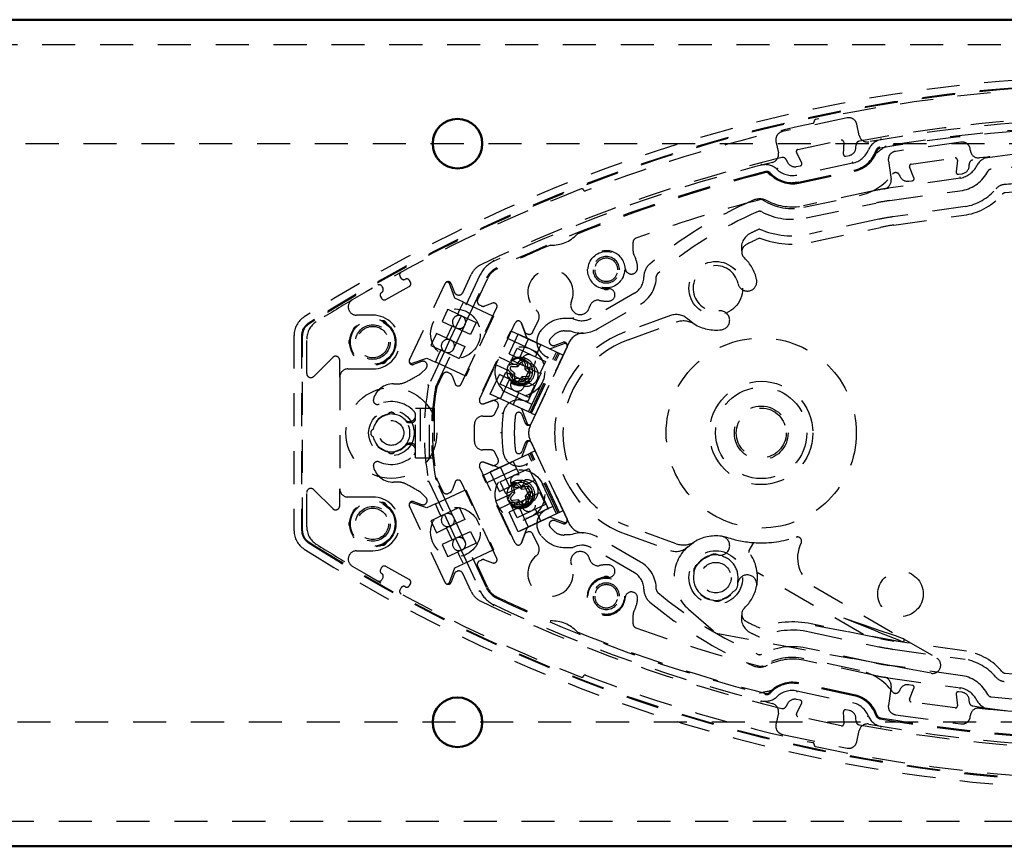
# Model space of a CAD drawing. Extents: x -13792 to -10732, y -2369 to -232.
# Tile 12 of 16: x -11662 to -11543, y -1062 to -962. Entities that reach past the tile are written whole.
import ezdxf

# ---------------------------------------------------------------- set-up
doc = ezdxf.new("R2010")
doc.units = 0
doc.header["$MEASUREMENT"] = 0
doc.linetypes.add('HIDDEN', pattern=[7, 4, -3])
doc.layers.add('LE_ALL', color=7, linetype='CONTINUOUS', lineweight=50)
doc.layers.add('LE_HIDDEN', color=7, linetype='CONTINUOUS')

msp = doc.modelspace()

# ---------------------------------------------------------------- linework, layer by layer
at = {"layer": 'LE_ALL'}
for p, q in [((-11237.19, -961.85), (-11837.19, -961.85)), ((-11837.19, -1061.85), (-11237.19, -1061.85))]:
    msp.add_line(p, q, dxfattribs=at)
for centre in [(-11608.94, -976.85), (-11608.94, -1046.85)]:
    msp.add_circle(centre, 3, dxfattribs=at)
at = {"layer": 'LE_HIDDEN', "color": 1, "linetype": 'HIDDEN'}
for p, q in [((-11567.75, -977.55), (-11562.51, -976.43)), ((-11562.21, -976.69), (-11562.26, -978.11)), ((-11567.3, -979.18), (-11567.93, -977.9)), ((-11560.73, -977.33), (-11560.72, -977.01)), ((-11569.16, -978.8), (-11569.02, -979.09)), ((-11561.15, -979.21), (-11567.87, -980.64)), ((-11561.96, -978.36), (-11561.52, -978.27)), ((-11554.05, -979.33), (-11548.74, -978.58)), ((-11548.46, -978.86), (-11548.61, -980.27)), ((-11567.91, -979.63), (-11567.48, -979.53)), ((-11553.71, -980.99), (-11554.24, -979.67)), ((-11567.69, -981.49), (-11568.48, -981.57)), ((-11548.09, -981.02), (-11556.85, -982.25)), ((-11555.46, -980.67), (-11555.42, -980.78)), ((-11554.35, -981.39), (-11553.91, -981.33)), ((-11548.32, -980.54), (-11547.88, -980.48)), ((-11548.09, -981.02), (-11548.12, -980.87)), ((-11567.04, -984.55), (-11560.32, -983.12)), ((-11547.53, -984.47), (-11556.28, -985.7)), ((-11557.97, -986), (-11566.35, -987.78)), ((-11556.14, -986.69), (-11547.37, -985.46)), ((-11566.15, -988.76), (-11557.76, -986.98)), ((-11587.7, -989.86), (-11587.7, -988.77)), ((-11604.18, -991.87), (-11604.18, -991.87)), ((-11615.77, -993.11), (-11615.89, -992.9)), ((-11608.31, -994.88), (-11607.29, -992.69)), ((-11607.96, -998.55), (-11605.44, -993.14)), ((-11606.5, -995.72), (-11605.32, -993.19)), ((-11618.08, -994.11), (-11617.96, -994.33)), ((-11614.76, -1003.02), (-11610.45, -993.77)), ((-11610.44, -993.76), (-11610.45, -993.77)), ((-11609.71, -993.8), (-11609.35, -994.78)), ((-11609.09, -995.07), (-11608.98, -995.12)), ((-11587.54, -994.95), (-11592.76, -997.96)), ((-11608.91, -997.47), (-11609.99, -996.96)), ((-11608.91, -997.47), (-11608.64, -996.9)), ((-11608.64, -996.9), (-11608.23, -996.02)), ((-11608.23, -996.02), (-11604.57, -997.73)), ((-11606.05, -996.48), (-11606.26, -996.39)), ((-11626.75, -997.34), (-11627.5, -997.81)), ((-11626.2, -998.22), (-11626.94, -998.68)), ((-11608.51, -997.66), (-11609.18, -999.1)), ((-11608.91, -997.47), (-11606.69, -998.5)), ((-11599.81, -999.63), (-11599.14, -998.19)), ((-11583.17, -997.65), (-11588.64, -999.64)), ((-11610.26, -1000.37), (-11609.58, -998.92)), ((-11609.18, -999.1), (-11609.86, -1000.56)), ((-11607.37, -999.95), (-11609.58, -998.92)), ((-11609.32, -1001.45), (-11608.15, -998.95)), ((-11608.15, -998.95), (-11607.96, -998.55)), ((-11606.69, -998.5), (-11607.37, -999.95)), ((-11606.26, -1007.77), (-11601.95, -998.52)), ((-11601.21, -998.55), (-11600.85, -999.53)), ((-11600.61, -1000.2), (-11601.21, -998.55)), ((-11588.3, -1000.58), (-11582.47, -998.45)), ((-11628.73, -1000.04), (-11628.73, -1023.67)), ((-11627.69, -1023.67), (-11627.69, -1000.04)), ((-11627.19, -1004.65), (-11627.19, -1000.51)), ((-11609.86, -1000.56), (-11610.53, -1002)), ((-11610.26, -1000.37), (-11608.04, -1001.4)), ((-11602.83, -1000.43), (-11597.4, -1002.96)), ((-11602.69, -1002.26), (-11601.59, -999.9)), ((-11600.35, -1000.48), (-11601.59, -999.9)), ((-11601.46, -1002.81), (-11600.37, -1000.47)), ((-11600.59, -999.82), (-11600.48, -999.87)), ((-11600.37, -1000.47), (-11600.35, -1000.48)), ((-11596.97, -1002.06), (-11600.35, -1000.48)), ((-11597.69, -1000.43), (-11597.3, -1000.03)), ((-11611.73, -1001.45), (-11610.93, -1001.82)), ((-11611.56, -1006.26), (-11609.5, -1001.85)), ((-11611.1, -1002.17), (-11610.93, -1001.82)), ((-11608.78, -1002.82), (-11610.93, -1001.82)), ((-11609.5, -1001.85), (-11609.32, -1001.45)), ((-11608.04, -1001.4), (-11608.7, -1002.81)), ((-11602.4, -1003.05), (-11601.73, -1001.6)), ((-11595.68, -1001.42), (-11600.01, -1010.7)), ((-11599.51, -1002.64), (-11598.84, -1001.19)), ((-11595.68, -1001.42), (-11595.45, -1000.92)), ((-11614.76, -1003.02), (-11614.76, -1003.03)), ((-11614.41, -1003.42), (-11612.66, -1002.78)), ((-11612.66, -1002.78), (-11611.61, -1003.27)), ((-11611.61, -1003.27), (-11611.1, -1002.17)), ((-11608.72, -1002.85), (-11608.78, -1002.82)), ((-11608.7, -1002.81), (-11608.72, -1002.85)), ((-11602.69, -1002.26), (-11599.97, -1003.52)), ((-11600.68, -1003.86), (-11602.4, -1003.05)), ((-11600.48, -1008.17), (-11597.93, -1002.69)), ((-11600.35, -1009.31), (-11596.97, -1002.06)), ((-11600.15, -1009.4), (-11596.77, -1002.15)), ((-11599.99, -1009.47), (-11596.61, -1002.22)), ((-11599.54, -1009.69), (-11596.16, -1002.44)), ((-11596.61, -1002.22), (-11596.97, -1002.06)), ((-11613.28, -1003.21), (-11614.26, -1003.56)), ((-11613.35, -1004.63), (-11612.75, -1004.03)), ((-11602.63, -1004.38), (-11604.31, -1003.6)), ((-11601.99, -1004.67), (-11602.49, -1004.22)), ((-11602.32, -1003.79), (-11601.64, -1003.81)), ((-11602.31, -1003.52), (-11601.86, -1003.53)), ((-11601.86, -1003.53), (-11601.76, -1003.54)), ((-11601.76, -1003.54), (-11601.69, -1003.46)), ((-11601.64, -1003.81), (-11601.76, -1003.54)), ((-11601.69, -1003.46), (-11601.39, -1003.13)), ((-11601.64, -1003.81), (-11601.19, -1003.3)), ((-11600.87, -1005.54), (-11600.19, -1004.09)), ((-11600.78, -1004.15), (-11600.27, -1004.6)), ((-11598.96, -1004.66), (-11600.68, -1003.86)), ((-11600.5, -1003.93), (-11600.51, -1004.04)), ((-11600.51, -1004.04), (-11600.43, -1004.1)), ((-11600.49, -1003.48), (-11600.5, -1003.93)), ((-11598.28, -1003.21), (-11598.96, -1004.66)), ((-11623.19, -1005.1), (-11623.19, -1018.6)), ((-11611.44, -1006.32), (-11610.73, -1004.79)), ((-11601.16, -1006.06), (-11603.88, -1004.79)), ((-11603.76, -1005.95), (-11603.08, -1004.5)), ((-11603.75, -1007.72), (-11602.65, -1005.38)), ((-11603.08, -1004.5), (-11601.36, -1005.31)), ((-11602.26, -1004.79), (-11602.33, -1004.72)), ((-11602.27, -1005.34), (-11602.26, -1004.89)), ((-11601.99, -1004.67), (-11602.26, -1004.79)), ((-11602.26, -1004.89), (-11602.26, -1004.79)), ((-11602.01, -1005.35), (-11601.99, -1004.67)), ((-11601.12, -1005.02), (-11601.57, -1005.53)), ((-11601.36, -1005.31), (-11599.64, -1006.11)), ((-11600.44, -1005.04), (-11601.12, -1005.02)), ((-11601.12, -1005.02), (-11601.01, -1005.29)), ((-11601.01, -1005.29), (-11601.07, -1005.36)), ((-11600.9, -1005.29), (-11601.01, -1005.29)), ((-11600.45, -1005.3), (-11600.9, -1005.29)), ((-11616.69, -1005.9), (-11616.1, -1005.9)), ((-11599.93, -1008.4), (-11605.37, -1005.86)), ((-11602.03, -1006.76), (-11603.76, -1005.95)), ((-11599.64, -1006.11), (-11600.31, -1007.56)), ((-11605.76, -1008.31), (-11604.11, -1007.71)), ((-11603.75, -1007.72), (-11603.73, -1007.73)), ((-11602.22, -1008.44), (-11601.54, -1006.99)), ((-11600.31, -1007.56), (-11602.03, -1006.76)), ((-11614.01, -1014.85), (-11614.01, -1008.85)), ((-11614.01, -1008.85), (-11613.81, -1008.85)), ((-11613.81, -1008.85), (-11612.33, -1008.85)), ((-11613.46, -1008.85), (-11613.46, -1014.85)), ((-11612.33, -1014.85), (-11612.33, -1008.85)), ((-11612.33, -1008.85), (-11611.76, -1008.85)), ((-11611.76, -1008.85), (-11611.76, -1014.85)), ((-11604.78, -1007.96), (-11605.76, -1008.31)), ((-11604.42, -1009.52), (-11604.04, -1008.69)), ((-11604.28, -1008.03), (-11604.4, -1007.97)), ((-11605.89, -1009.81), (-11604.88, -1009.81)), ((-11601.35, -1009.39), (-11601.34, -1009.4)), ((-11599.99, -1009.47), (-11600.35, -1009.31)), ((-11614.82, -1010.6), (-11614.51, -1010.6)), ((-11606.89, -1012.9), (-11606.89, -1010.81)), ((-11600.15, -1011.01), (-11600.01, -1010.7)), ((-11603.57, -1011.85), (-11603.72, -1011.85)), ((-11614.51, -1013.1), (-11614.82, -1013.1)), ((-11600.01, -1013.01), (-11600.15, -1012.7)), ((-11600.01, -1013.01), (-11595.68, -1022.28)), ((-11614.01, -1014.85), (-11613.81, -1014.85)), ((-11613.81, -1014.85), (-11612.33, -1014.85)), ((-11612.33, -1014.85), (-11611.76, -1014.85)), ((-11604.88, -1013.9), (-11605.89, -1013.9)), ((-11604.04, -1015.01), (-11604.42, -1014.19)), ((-11600.35, -1014.4), (-11603.73, -1015.97)), ((-11601.34, -1014.3), (-11601.35, -1014.31)), ((-11599.99, -1014.23), (-11600.35, -1014.4)), ((-11596.97, -1021.65), (-11600.35, -1014.4)), ((-11596.77, -1021.55), (-11600.15, -1014.3)), ((-11596.61, -1021.48), (-11599.99, -1014.23)), ((-11596.16, -1021.27), (-11599.54, -1014.02)), ((-11601.95, -1025.18), (-11606.26, -1015.94)), ((-11605.76, -1015.39), (-11604.78, -1015.75)), ((-11604.11, -1015.99), (-11605.76, -1015.39)), ((-11605.37, -1017.84), (-11599.93, -1015.31)), ((-11603.73, -1015.97), (-11604.98, -1016.55)), ((-11604.4, -1015.73), (-11604.28, -1015.68)), ((-11603.75, -1015.98), (-11603.73, -1015.97)), ((-11602.65, -1018.32), (-11603.75, -1015.98)), ((-11601.54, -1016.72), (-11602.22, -1015.27)), ((-11597.93, -1021.01), (-11600.48, -1015.54)), ((-11603.88, -1018.91), (-11604.98, -1016.55)), ((-11616.1, -1017.8), (-11616.69, -1017.8)), ((-11609.5, -1021.86), (-11611.56, -1017.44)), ((-11610.73, -1018.92), (-11611.44, -1017.39)), ((-11603.88, -1018.91), (-11601.16, -1017.64)), ((-11603.08, -1019.2), (-11603.76, -1017.75)), ((-11602.31, -1018.92), (-11602.37, -1018.47)), ((-11602.01, -1019.1), (-11602.11, -1018.43)), ((-11601.7, -1018.21), (-11601.19, -1018.66)), ((-11601.52, -1018.01), (-11601.18, -1018.31)), ((-11601.19, -1018.66), (-11601.11, -1018.38)), ((-11600.19, -1019.62), (-11600.87, -1018.17)), ((-11627.19, -1023.19), (-11627.19, -1019.06)), ((-11612.75, -1019.68), (-11613.35, -1019.08)), ((-11602.66, -1019.44), (-11602.36, -1019.1)), ((-11602.36, -1019.1), (-11602.29, -1019.02)), ((-11602.29, -1019.02), (-11602.31, -1018.92)), ((-11601.19, -1018.66), (-11600.52, -1018.56)), ((-11600.3, -1018.98), (-11600.75, -1019.48)), ((-11600.75, -1019.48), (-11600.47, -1019.57)), ((-11600.75, -1019.48), (-11600.65, -1020.15)), ((-11600.68, -1019.85), (-11598.96, -1019.05)), ((-11600.4, -1019.49), (-11600.47, -1019.57)), ((-11600.47, -1019.57), (-11600.46, -1019.67)), ((-11600.1, -1019.15), (-11600.4, -1019.49)), ((-11598.96, -1019.05), (-11598.28, -1020.5)), ((-11614.76, -1020.67), (-11614.76, -1020.69)), ((-11610.45, -1029.93), (-11614.76, -1020.69)), ((-11614.26, -1020.14), (-11613.28, -1020.5)), ((-11610.93, -1021.88), (-11608.78, -1020.88)), ((-11608.78, -1020.88), (-11608.72, -1020.85)), ((-11608.72, -1020.85), (-11608.7, -1020.89)), ((-11608.7, -1020.89), (-11608.04, -1022.3)), ((-11602.21, -1020.23), (-11603.89, -1021.01)), ((-11597.4, -1020.74), (-11602.83, -1023.28)), ((-11599.97, -1020.18), (-11602.69, -1021.45)), ((-11602.4, -1020.65), (-11600.68, -1019.85)), ((-11601.57, -1019.92), (-11602.24, -1020.02)), ((-11601.66, -1020.2), (-11601.76, -1020.22)), ((-11601.57, -1019.92), (-11601.66, -1020.2)), ((-11601.58, -1020.27), (-11601.66, -1020.2)), ((-11601.24, -1020.57), (-11601.58, -1020.27)), ((-11601.07, -1020.38), (-11601.57, -1019.92)), ((-11600.37, -1023.23), (-11601.46, -1020.89)), ((-11598.28, -1020.5), (-11600.01, -1021.3)), ((-11610.93, -1021.88), (-11611.73, -1022.26)), ((-11610.93, -1021.88), (-11611.1, -1021.54)), ((-11610.53, -1021.7), (-11609.86, -1023.14)), ((-11609.32, -1022.25), (-11609.5, -1021.86)), ((-11601.59, -1023.81), (-11602.69, -1021.45)), ((-11598.84, -1022.52), (-11599.51, -1021.07)), ((-11596.61, -1021.48), (-11596.97, -1021.65)), ((-11611.73, -1022.26), (-11612.16, -1022.46)), ((-11612.16, -1022.46), (-11612, -1022.81)), ((-11608.04, -1022.3), (-11610.26, -1023.33)), ((-11609.86, -1023.14), (-11609.18, -1024.6)), ((-11608.15, -1024.76), (-11609.32, -1022.25)), ((-11600.35, -1023.22), (-11601.59, -1023.81)), ((-11600.37, -1023.23), (-11600.35, -1023.22)), ((-11597.3, -1023.68), (-11597.69, -1023.28)), ((-11595.45, -1022.79), (-11595.68, -1022.28)), ((-11582.47, -1025.25), (-11588.3, -1023.13)), ((-11609.58, -1024.78), (-11610.26, -1023.33)), ((-11609.58, -1024.78), (-11607.37, -1023.75)), ((-11607.37, -1023.75), (-11606.69, -1025.2)), ((-11601.21, -1025.15), (-11600.61, -1023.51)), ((-11600.85, -1024.17), (-11601.21, -1025.15)), ((-11600.48, -1023.84), (-11600.59, -1023.89)), ((-11599.14, -1025.51), (-11599.81, -1024.08)), ((-11588.64, -1024.07), (-11583.17, -1026.06)), ((-11576.18, -1024.53), (-11577, -1024.35)), ((-11627, -1025.11), (-11626.26, -1025.58)), ((-11626.94, -1025.02), (-11626.2, -1025.49)), ((-11609.58, -1024.78), (-11610.81, -1025.36)), ((-11610.81, -1025.36), (-11610.2, -1026.68)), ((-11609.18, -1024.6), (-11608.51, -1026.04)), ((-11606.69, -1025.2), (-11608.91, -1026.23)), ((-11607.96, -1025.15), (-11608.15, -1024.76)), ((-11605.44, -1030.56), (-11607.96, -1025.15)), ((-11573.13, -1025.11), (-11573.69, -1026.07)), ((-11627.5, -1025.9), (-11626.75, -1026.36)), ((-11610.2, -1026.68), (-11610.14, -1026.81)), ((-11610.14, -1026.81), (-11609.99, -1026.74)), ((-11609.99, -1026.74), (-11608.91, -1026.23)), ((-11608.64, -1026.8), (-11608.91, -1026.23)), ((-11587.54, -1028.76), (-11592.76, -1025.74)), ((-11609.28, -1028.17), (-11608.23, -1027.69)), ((-11605.32, -1030.51), (-11606.5, -1027.98)), ((-11606.26, -1027.32), (-11606.05, -1027.22)), ((-11609.92, -1029.93), (-11609.28, -1028.17)), ((-11609.35, -1028.92), (-11609.71, -1029.9)), ((-11608.98, -1028.59), (-11609.09, -1028.64)), ((-11607.29, -1031.01), (-11608.31, -1028.83)), ((-11559.82, -1036.23), (-11572.68, -1028.74)), ((-11617.96, -1029.38), (-11618.08, -1029.6)), ((-11610.45, -1029.93), (-11610.44, -1029.95)), ((-11615.89, -1030.81), (-11615.77, -1030.59)), ((-11587.7, -1034.94), (-11587.7, -1033.85)), ((-11581, -1033.17), (-11577.65, -1036.08)), ((-11557.76, -1036.73), (-11566.15, -1034.95)), ((-11565.67, -1035.14), (-11555.12, -1037.11)), ((-11577.65, -1036.08), (-11561.16, -1039.15)), ((-11566.35, -1035.92), (-11557.97, -1037.71)), ((-11547.37, -1038.25), (-11556.14, -1037.01)), ((-11556.28, -1038), (-11547.53, -1039.23)), ((-11558.62, -1041.15), (-11567.08, -1039.35)), ((-11560.32, -1040.58), (-11567.04, -1039.15)), ((-11556.85, -1041.46), (-11548.09, -1042.69)), ((-11553.91, -1042.38), (-11554.35, -1042.31)), ((-11567.87, -1043.06), (-11561.15, -1044.49)), ((-11555.42, -1042.93), (-11555.46, -1043.04)), ((-11554.24, -1044.04), (-11553.71, -1042.72)), ((-11548.61, -1043.44), (-11548.46, -1044.85)), ((-11547.88, -1043.22), (-11548.32, -1043.16)), ((-11548.12, -1042.84), (-11548.09, -1042.69)), ((-11569.02, -1044.62), (-11569.16, -1044.9)), ((-11567.93, -1045.8), (-11567.3, -1044.52)), ((-11567.48, -1044.17), (-11567.91, -1044.08)), ((-11548.74, -1045.12), (-11554.05, -1044.38)), ((-11562.26, -1045.6), (-11562.21, -1047.02)), ((-11561.52, -1045.44), (-11561.96, -1045.34)), ((-11562.51, -1047.27), (-11567.75, -1046.16)), ((-11560.72, -1046.7), (-11560.73, -1046.38))]:
    msp.add_line(p, q, dxfattribs=at)
for points in [[(-11822.19, -976.85), (-11252.19, -976.85), (-11252.19, -1046.85), (-11822.19, -1046.85), (-11822.19, -976.85), (-11837.19, -961.85)], [(-11834.19, -964.85), (-11240.19, -964.85), (-11240.19, -1058.85), (-11834.19, -1058.85)], [(-11557.72, -976.23), (-11557.71, -976.26), (-11557.71, -976.28), (-11557.7, -976.31), (-11557.7, -976.33), (-11557.7, -976.35), (-11557.7, -976.36), (-11557.69, -976.37), (-11557.69, -976.37)], [(-11561.18, -979.06), (-11561.17, -979.09), (-11561.17, -979.12), (-11561.16, -979.15), (-11561.16, -979.17), (-11561.15, -979.19), (-11561.15, -979.2), (-11561.15, -979.21), (-11561.15, -979.21)], [(-11572.22, -979.31), (-11572.21, -979.34), (-11572.2, -979.36), (-11572.2, -979.39), (-11572.19, -979.41), (-11572.19, -979.43), (-11572.18, -979.44), (-11572.18, -979.45), (-11572.18, -979.45)], [(-11570.2, -979.84), (-11570.22, -979.86), (-11570.24, -979.88), (-11570.26, -979.9), (-11570.27, -979.92), (-11570.29, -979.93), (-11570.29, -979.94), (-11570.3, -979.95), (-11570.3, -979.95)], [(-11604.61, -990.95), (-11604.6, -990.98), (-11604.58, -991), (-11604.57, -991.02), (-11604.56, -991.04), (-11604.56, -991.06), (-11604.55, -991.07), (-11604.55, -991.08), (-11604.55, -991.08)], [(-11608.23, -996.02), (-11609.28, -995.53), (-11609.92, -993.78)], [(-11610.2, -997.03), (-11610.81, -998.35), (-11609.58, -998.92)], [(-11609.99, -996.96), (-11610.14, -996.9), (-11610.2, -997.03)], [(-11618.08, -998.28), (-11618.11, -998.29), (-11618.22, -998.33)], [(-11604.57, -997.73), (-11607.95, -1004.98), (-11611.61, -1003.27)], [(-11580.31, -998.67), (-11580.69, -998.41), (-11581.12, -998.06)], [(-11617.49, -998.75), (-11617.51, -998.63), (-11617.52, -998.61)], [(-11600.53, -1010.68), (-11601.17, -1008.93), (-11605.88, -1006.73), (-11602.5, -999.48), (-11597.79, -1001.67), (-11596.04, -1001.04)], [(-11621.86, -1000.43), (-11621.96, -1000.51), (-11621.97, -1000.53)], [(-11610.26, -1000.37), (-11611.49, -999.8), (-11612, -1000.9)], [(-11621.97, -1001.18), (-11621.96, -1001.2), (-11621.86, -1001.28)], [(-11612, -1000.9), (-11612.16, -1001.25), (-11611.73, -1001.45)], [(-11601.73, -1001.6), (-11600.01, -1002.41), (-11598.28, -1003.21)], [(-11617.52, -1003.1), (-11617.51, -1003.07), (-11617.49, -1002.95)], [(-11596.16, -1002.44), (-11596.16, -1002.43), (-11596.19, -1002.42), (-11596.22, -1002.4), (-11596.27, -1002.38), (-11596.34, -1002.35), (-11596.42, -1002.31), (-11596.51, -1002.27), (-11596.61, -1002.22)], [(-11618.22, -1003.37), (-11618.11, -1003.42), (-11618.08, -1003.42)], [(-11602.33, -1004.72), (-11602.67, -1004.42), (-11602.77, -1004.28), (-11602.83, -1004.12)], [(-11600.75, -1003.47), (-11600.78, -1004.15), (-11600.51, -1004.04)], [(-11600.43, -1004.1), (-11600.1, -1004.41), (-11599.99, -1004.54), (-11599.94, -1004.7)], [(-11610.06, -1004.54), (-11609.98, -1004.58), (-11609.84, -1004.65)], [(-11603.73, -1007.73), (-11604.98, -1007.15), (-11603.88, -1004.79)], [(-11601.07, -1005.36), (-11601.38, -1005.7), (-11601.51, -1005.8), (-11601.67, -1005.86)], [(-11612.57, -1006.02), (-11612.57, -1006.02), (-11612.54, -1006.03), (-11612.49, -1006.04), (-11612.46, -1006.06), (-11612.43, -1006.06), (-11612.43, -1006.07)], [(-11600.66, -1008.06), (-11600.66, -1008.06), (-11600.66, -1008.05), (-11600.65, -1008.04), (-11600.64, -1008.02), (-11600.63, -1008), (-11600.62, -1007.98), (-11600.61, -1007.95), (-11600.6, -1007.93)], [(-11603.42, -1009.51), (-11603.42, -1009.51), (-11603.43, -1009.51), (-11603.44, -1009.51), (-11603.46, -1009.51), (-11603.49, -1009.5), (-11603.51, -1009.5), (-11603.54, -1009.5), (-11603.57, -1009.49)], [(-11599.54, -1009.69), (-11599.55, -1009.68), (-11599.57, -1009.67), (-11599.6, -1009.66), (-11599.65, -1009.63), (-11599.72, -1009.6), (-11599.8, -1009.56), (-11599.89, -1009.52), (-11599.99, -1009.47)], [(-11596.04, -1022.67), (-11597.79, -1022.03), (-11602.5, -1024.23), (-11605.88, -1016.98), (-11601.17, -1014.78), (-11600.53, -1013.03)], [(-11599.54, -1014.02), (-11599.55, -1014.02), (-11599.57, -1014.03), (-11599.6, -1014.05), (-11599.65, -1014.07), (-11599.72, -1014.1), (-11599.8, -1014.14), (-11599.89, -1014.18), (-11599.99, -1014.23)], [(-11603.76, -1017.75), (-11602.03, -1016.95), (-11600.31, -1016.15), (-11599.64, -1017.6)], [(-11600.66, -1015.64), (-11600.66, -1015.65), (-11600.66, -1015.65), (-11600.65, -1015.67), (-11600.64, -1015.68), (-11600.63, -1015.7), (-11600.62, -1015.73), (-11600.61, -1015.75), (-11600.6, -1015.78)], [(-11612.57, -1017.69), (-11612.57, -1017.68), (-11612.54, -1017.68), (-11612.49, -1017.66), (-11612.46, -1017.65), (-11612.43, -1017.64), (-11612.43, -1017.64)], [(-11599.64, -1017.6), (-11601.36, -1018.4), (-11603.08, -1019.2)], [(-11601.18, -1018.31), (-11601.11, -1018.38), (-11601.01, -1018.37)], [(-11601.01, -1018.37), (-11600.56, -1018.3), (-11600.39, -1018.31), (-11600.24, -1018.37)], [(-11611.1, -1021.54), (-11611.61, -1020.43), (-11607.95, -1018.73), (-11604.57, -1025.98), (-11608.23, -1027.69), (-11608.64, -1026.8)], [(-11609.84, -1019.05), (-11609.98, -1019.13), (-11610.06, -1019.16)], [(-11602.47, -1019.61), (-11602.01, -1019.1), (-11602.29, -1019.02)], [(-11600.46, -1019.67), (-11600.39, -1020.12), (-11600.4, -1020.29), (-11600.46, -1020.44)], [(-11618.08, -1020.28), (-11618.11, -1020.29), (-11618.22, -1020.33)], [(-11617.49, -1020.75), (-11617.51, -1020.63), (-11617.52, -1020.61)], [(-11611.61, -1020.43), (-11612.66, -1020.92), (-11614.41, -1020.29)], [(-11601.76, -1020.22), (-11602.21, -1020.28), (-11602.38, -1020.27), (-11602.54, -1020.21)], [(-11600.01, -1021.3), (-11601.73, -1022.1), (-11602.4, -1020.65)], [(-11596.16, -1021.27), (-11596.16, -1021.27), (-11596.19, -1021.28), (-11596.22, -1021.3), (-11596.27, -1021.32), (-11596.34, -1021.35), (-11596.42, -1021.39), (-11596.51, -1021.43), (-11596.61, -1021.48)], [(-11621.86, -1022.43), (-11621.96, -1022.51), (-11621.97, -1022.53)], [(-11621.97, -1023.18), (-11621.96, -1023.2), (-11621.86, -1023.28)], [(-11612, -1022.81), (-11611.49, -1023.91), (-11610.26, -1023.33)], [(-11618.22, -1025.37), (-11618.11, -1025.42), (-11618.08, -1025.42)], [(-11617.52, -1025.1), (-11617.51, -1025.07), (-11617.49, -1024.95)], [(-11593.91, -1025.43), (-11594.46, -1025.5), (-11594.97, -1025.69)], [(-11581.12, -1025.65), (-11580.69, -1025.29), (-11580.31, -1025.04)], [(-11565.81, -1030.43), (-11554.98, -1036.74), (-11550.97, -1039.07)], [(-11606.36, -1031), (-11606.34, -1030.98), (-11606.31, -1030.97), (-11606.29, -1030.96), (-11606.27, -1030.95), (-11606.25, -1030.94), (-11606.24, -1030.94), (-11606.23, -1030.93), (-11606.23, -1030.93)], [(-11604.61, -1032.76), (-11604.6, -1032.73), (-11604.58, -1032.7), (-11604.57, -1032.68), (-11604.56, -1032.66), (-11604.56, -1032.64), (-11604.55, -1032.63), (-11604.55, -1032.62), (-11604.55, -1032.62)], [(-11554.98, -1036.74), (-11555.09, -1036.7), (-11555.41, -1036.59), (-11555.95, -1036.4), (-11556.67, -1036.16), (-11557.56, -1035.85), (-11558.6, -1035.5), (-11559.74, -1035.11), (-11560.96, -1034.69), (-11562.21, -1034.26)], [(-11555.12, -1037.11), (-11555.22, -1037.06), (-11555.54, -1036.93), (-11556.07, -1036.72), (-11556.78, -1036.44), (-11557.65, -1036.09), (-11558.66, -1035.68), (-11559.79, -1035.23), (-11560.98, -1034.75), (-11562.21, -1034.26)], [(-11551.65, -1040.92), (-11553.85, -1040.51), (-11556.2, -1040.07), (-11558.66, -1039.62), (-11561.16, -1039.15)], [(-11567.87, -1043.06), (-11567.87, -1043.07), (-11567.87, -1043.08), (-11567.88, -1043.09), (-11567.88, -1043.11), (-11567.89, -1043.13), (-11567.89, -1043.15), (-11567.9, -1043.18), (-11567.9, -1043.21)], [(-11572.22, -1044.4), (-11572.21, -1044.37), (-11572.2, -1044.34), (-11572.2, -1044.32), (-11572.19, -1044.29), (-11572.19, -1044.27), (-11572.18, -1044.26), (-11572.18, -1044.25), (-11572.18, -1044.25)], [(-11558.54, -1045.5), (-11558.48, -1045.54), (-11558.32, -1045.66)], [(-11558.37, -1045.66), (-11558.39, -1045.67), (-11558.41, -1045.71), (-11558.38, -1045.84)], [(-11559.21, -1046.11), (-11559.21, -1046.12), (-11559.22, -1046.12), (-11559.23, -1046.12), (-11559.25, -1046.13), (-11559.27, -1046.14), (-11559.29, -1046.15), (-11559.32, -1046.16), (-11559.35, -1046.17)], [(-11557.69, -1047.33), (-11557.69, -1047.33), (-11557.7, -1047.34), (-11557.7, -1047.36), (-11557.7, -1047.37), (-11557.7, -1047.4), (-11557.71, -1047.42), (-11557.71, -1047.45), (-11557.72, -1047.48)]]:
    msp.add_lwpolyline(points, dxfattribs=at)
for points in [[(-11426.59, -1000.04, 0.257807), (-11427.38, -998.59), (-11428.17, -998.1, 0.288476), (-11626.26, -998.13), (-11627, -998.6, 0.257723), (-11627.8, -1000.04), (-11627.8, -1023.67)], [(-11560.34, -975.86), (-11560.63, -974.5, 0.414214), (-11561.81, -973.73), (-11569.64, -975.39, 0.414214), (-11570.41, -976.58), (-11570.12, -977.94)], [(-11493.66, -977.01, 0.351559), (-11494.07, -976.54, 0.091758), (-11560.31, -976.54, 0.351559), (-11560.72, -977.01)], [(-11495.2, -976.63, 0.044276), (-11527.19, -973.8, 0.044276), (-11559.18, -976.63)], [(-11546.88, -977.71), (-11546.9, -977.52, 0.414214), (-11548.03, -976.67), (-11555.96, -977.78, 0.414214), (-11556.81, -978.91), (-11556.49, -981.19)], [(-11571.16, -980.5, 0.265688), (-11567.66, -981.62), (-11560.94, -980.19, 0.265688), (-11558.2, -977.74)], [(-11571.07, -980.41, 0.265688), (-11567.69, -981.49), (-11560.97, -980.06, 0.265688), (-11558.32, -977.7)], [(-11507.36, -979.39, 0.398035), (-11507.77, -978.84, 0.03976), (-11527.19, -977.3, 0.03976), (-11546.61, -978.84, 0.398035), (-11547.03, -979.39)], [(-11508.6, -978.57, 0.001779), (-11509.86, -978.44, 0.050609), (-11545.78, -978.57)], [(-11570.85, -979.12, 0.04931), (-11604.55, -991.08, 0.175442), (-11606.23, -992.77), (-11608.51, -997.66)], [(-11569.16, -978.8, 0.351559), (-11569.72, -978.54, 0.053212), (-11606.11, -991.5, 0.173187), (-11607.29, -992.69)], [(-11556.64, -983.73), (-11547.85, -982.5, 0.231948), (-11544.77, -980.2)], [(-11511.35, -982.97, 0.197252), (-11511.69, -982.79, 0.011776), (-11519.84, -982.25, 0.122361), (-11534.55, -982.25, 0.011776), (-11542.69, -982.79, 0.197251), (-11543.03, -982.97)], [(-11557.32, -982.32, 0.012812), (-11558.62, -982.56), (-11567.08, -984.36)], [(-11571.97, -983.69, 0.206042), (-11572.36, -983.63, 0.022123), (-11587.37, -988.3, 0.316285), (-11587.7, -988.77)], [(-11571.45, -983.76, 0.226784), (-11573.17, -983.7, 0.07165), (-11585.67, -991.41, 0.223163), (-11586.39, -992.95)], [(-11572.14, -985.09, 0.174687), (-11566.77, -985.83), (-11558.31, -984.03)], [(-11572.38, -988.27, 0.009592), (-11574, -989.06, 0.518997), (-11574.23, -990.68)], [(-11589.34, -992.1, 0.999999), (-11592.54, -992.1, 1), (-11589.34, -992.1)], [(-11592.34, -992.1, 1.000002), (-11589.54, -992.1, 1.000001), (-11592.34, -992.1)], [(-11618.11, -994.84, 0.414214), (-11618.25, -995.35), (-11618.13, -995.56, 0.414214), (-11617.62, -995.71), (-11614.78, -994.13, 0.414214), (-11614.63, -993.62), (-11614.75, -993.41, 0.414214), (-11615.26, -993.26)], [(-11596.05, -999.51), (-11595.29, -999.51, 0.22718), (-11592.01, -999.26), (-11586.79, -996.25, 0.268832), (-11584.89, -992.94)], [(-11609.6, -1004.93), (-11609.24, -1005.9, 0.668179), (-11608.5, -1005.93), (-11604.19, -996.69, 0.668179), (-11604.69, -996.14), (-11605.67, -996.5)], [(-11622.19, -1004.1), (-11619.19, -1004.1, 1), (-11619.19, -997.6), (-11621.16, -997.6)], [(-11609.09, -999.15, 1), (-11608.41, -997.7, 1), (-11609.09, -999.15)], [(-11594.97, -998.01), (-11596.05, -998.01, 0.198913), (-11598.36, -998.97), (-11598.76, -999.37, 0.564848), (-11597.93, -1002.69)], [(-11610.44, -1002.05, 1), (-11609.77, -1000.6, 1), (-11610.44, -1002.05)], [(-11601.1, -1009.68), (-11600.74, -1010.65, 0.668179), (-11600, -1010.68), (-11595.69, -1001.44, 0.668178), (-11596.19, -1000.89), (-11597.17, -1001.25)], [(-11623.19, -1005.1), (-11623.19, -1003.06, 0.668179), (-11624.04, -1002.71), (-11626.34, -1005)], [(-11610.53, -1002), (-11612.43, -1006.07, 0.094659), (-11612.43, -1017.64), (-11610.53, -1021.7)], [(-11602.63, -1004.38, 4.791288), (-11602.21, -1003.48), (-11603.89, -1002.69)], [(-11602.55, -1003.32, 0.160263), (-11602.97, -1004.22, 6.239737), (-11602.55, -1003.32)], [(-11616.69, -1005.9, 0.341112), (-11619.11, -1007.77, 0.623223), (-11618.43, -1008.36)], [(-11600.35, -1009.31), (-11603.73, -1007.73, 0.198912), (-11604.11, -1007.71)], [(-11600.67, -1008.06, 0.51956), (-11603.42, -1009.51, 0.031518), (-11603.57, -1011.85, 0.031521), (-11603.42, -1014.19, 0.519515), (-11600.67, -1015.65)], [(-11597.17, -1022.45), (-11596.19, -1022.81, 0.668179), (-11595.69, -1022.27), (-11600, -1013.02, 0.668178), (-11600.74, -1013.05), (-11601.1, -1014.03)], [(-11618.43, -1015.35, 0.623223), (-11619.11, -1015.94, 0.341112), (-11616.69, -1017.8)], [(-11605.67, -1027.2), (-11604.69, -1027.56, 0.668179), (-11604.19, -1027.02), (-11608.5, -1017.77, 0.668179), (-11609.24, -1017.8), (-11609.6, -1018.78)], [(-11602.21, -1020.23, 4.791288), (-11602.63, -1019.32), (-11604.31, -1020.11)], [(-11602.97, -1019.48, 0.160263), (-11602.55, -1020.39, 6.239737), (-11602.97, -1019.48)], [(-11626.34, -1018.71), (-11624.04, -1021, 0.668179), (-11623.19, -1020.65), (-11623.19, -1018.6)], [(-11621.16, -1026.1), (-11619.19, -1026.1, 1), (-11619.19, -1019.6), (-11622.19, -1019.6)], [(-11610.44, -1021.66, 1), (-11609.77, -1023.11, 1), (-11610.44, -1021.66)], [(-11596.97, -1021.65), (-11600.35, -1023.22, 0.198912), (-11600.61, -1023.51)], [(-11597.93, -1021.01, 0.564848), (-11598.76, -1024.34), (-11598.36, -1024.74, 0.198912), (-11596.05, -1025.69), (-11594.97, -1025.69)], [(-11608.41, -1026.01, 1), (-11609.09, -1024.56, 1), (-11608.41, -1026.01)], [(-11584.89, -1030.76, 0.268832), (-11586.79, -1027.46), (-11592.01, -1024.44, 0.22718), (-11595.29, -1024.19), (-11596.05, -1024.19)], [(-11608.51, -1026.04), (-11606.23, -1030.93, 0.175442), (-11604.55, -1032.62, 0.04931), (-11570.85, -1044.58)], [(-11577.29, -1026.68, 0.356034), (-11578.55, -1026.79, 0.144671), (-11579.8, -1027.67)], [(-11615.26, -1030.45, 0.414214), (-11614.75, -1030.3), (-11614.63, -1030.08, 0.414214), (-11614.78, -1029.57), (-11617.62, -1027.99, 0.414214), (-11618.13, -1028.14), (-11618.25, -1028.36, 0.414214), (-11618.11, -1028.87)], [(-11589.34, -1031.6, 1), (-11592.54, -1031.6, 0.999999), (-11589.34, -1031.6)], [(-11592.34, -1031.6, 1.000001), (-11589.54, -1031.6, 1.000002), (-11592.34, -1031.6)], [(-11607.29, -1031.01, 0.173187), (-11606.11, -1032.21, 0.053212), (-11569.72, -1045.17, 0.351559), (-11569.16, -1044.9)], [(-11586.39, -1030.76, 0.223163), (-11585.67, -1032.3, 0.07165), (-11573.17, -1040.01, 0.226784), (-11571.45, -1039.95)], [(-11574.23, -1033.03, 0.518993), (-11574, -1034.65, 0.009592), (-11572.38, -1035.44)], [(-11587.7, -1034.94, 0.316285), (-11587.37, -1035.41, 0.022123), (-11572.36, -1040.07, 0.206042), (-11571.97, -1040.01)], [(-11558.31, -1039.68), (-11566.77, -1037.88, 0.174687), (-11572.14, -1038.62)], [(-11544.77, -1043.5, 0.231948), (-11547.85, -1041.21), (-11556.64, -1039.97)], [(-11543.03, -1040.74, 0.197252), (-11542.69, -1040.91, 0.011776), (-11534.55, -1041.45, 0.122361), (-11519.84, -1041.45, 0.011776), (-11511.69, -1040.91, 0.197251), (-11511.35, -1040.74)], [(-11558.2, -1045.96, 0.265688), (-11560.94, -1043.52), (-11567.66, -1042.09, 0.265688), (-11571.16, -1043.21)], [(-11558.32, -1046, 0.265688), (-11560.97, -1043.64), (-11567.69, -1042.21, 0.265688), (-11571.07, -1043.29)], [(-11556.49, -1042.51), (-11556.81, -1044.8, 0.414214), (-11555.96, -1045.93), (-11548.03, -1047.04, 0.414214), (-11546.9, -1046.19), (-11546.88, -1045.99)], [(-11547.03, -1044.32, 0.398035), (-11546.61, -1044.86, 0.03976), (-11527.19, -1046.41, 0.03976), (-11507.77, -1044.86, 0.398035), (-11507.36, -1044.32)], [(-11570.12, -1045.76), (-11570.41, -1047.13, 0.414214), (-11569.64, -1048.31), (-11561.81, -1049.98, 0.414214), (-11560.63, -1049.2), (-11560.34, -1047.85)], [(-11545.78, -1045.13, 0.001753), (-11544.54, -1045.26, 0.002306), (-11544.52, -1045.26, 0.048825), (-11509.86, -1045.26, 0.002251), (-11509.84, -1045.26, 0.001754), (-11508.6, -1045.13)], [(-11560.72, -1046.7, 0.351559), (-11560.31, -1047.17, 0.091758), (-11494.07, -1047.17, 0.351559), (-11493.66, -1046.7)], [(-11559.18, -1047.07, 0.044276), (-11527.19, -1049.91, 0.044276), (-11495.2, -1047.07)]]:
    msp.add_lwpolyline(points, format="xyb", dxfattribs=at)
for centre, radius in [((-11590.94, -992.1), 2.2), ((-11577.69, -994.35), 3.25), ((-11609.19, -999.85), 3), ((-11619.19, -1000.85), 2.8), ((-11619.19, -1000.85), 2.7), ((-11619.19, -1000.85), 2.1), ((-11619.19, -1000.85), 1.9), ((-11572.19, -1011.85), 11.5), ((-11601.38, -1004.41), 3), ((-11601.38, -1004.41), 1.75), ((-11601.38, -1004.41), 1.5), ((-11600.34, -1003.13), 0.8), ((-11601.7, -1006.03), 0.8), ((-11616.94, -1011.85), 5.5), ((-11572.19, -1011.85), 6.25), ((-11572.19, -1011.85), 5.52), ((-11572.19, -1011.85), 3.25), ((-11572.19, -1011.85), 3.02), ((-11616.94, -1011.85), 2.75), ((-11616.94, -1011.85), 1.5), ((-11601.38, -1019.29), 3), ((-11601.7, -1017.67), 0.8), ((-11601.38, -1019.29), 1.75), ((-11601.38, -1019.29), 1.5), ((-11619.19, -1022.85), 2.8), ((-11619.19, -1022.85), 2.7), ((-11619.19, -1022.85), 2.1), ((-11609.19, -1023.85), 3), ((-11600.34, -1020.57), 0.8), ((-11619.19, -1022.85), 1.9), ((-11577.69, -1029.35), 3.25), ((-11577.69, -1029.35), 1.85), ((-11555.34, -1031.32), 2.75), ((-11590.94, -1031.6), 2.2)]:
    msp.add_circle(centre, radius, dxfattribs=at)
for centre, radius, start, end in [((-11527.19, -1155.5), 186.88, 57.8259, 122.1922), ((-11527.19, -1155.5), 185.85, 57.8259, 122.1922), ((-11527.19, -1155.5), 185.6, 78.0487, 101.9514), ((-11527.19, -1155.5), 185.2, 102.075, 110.962), ((-11565.98, -974.2), 0.2, -77.925, 12.0132), ((-11565.58, -974.12), 0.2, 101.9514, -167.9868), ((-11527.19, -1155.49), 180.83, 80.2443, 99.7557), ((-11527.19, -1155.49), 180.7, 90, 99.7557), ((-11562.46, -976.68), 0.25, -2.0362, 102), ((-11559.36, -975.65), 1, -168, -79.8593), ((-11557.36, -978.35), 2, 99.6639, 157.8005), ((-11571.1, -978.15), 1, -76.0954, 12), ((-11567.7, -977.79), 0.25, 102, -153.9637), ((-11561.73, -977.29), 1, -78, -2.0362), ((-11561.71, -976.57), 2.7, -78, -22.1993), ((-11533.53, -1011), 41.24, 124.8502, 127.3369), ((-11557.73, -977.9), 0.63, 99.7529, 161.5162), ((-11557.73, -977.9), 0.5, 99.7557, 161.5162), ((-11545.89, -977.58), 1, -172, -84.0017), ((-11568.12, -978.65), 1, -153.9637, -78), ((-11567.53, -979.29), 0.25, -78, 26.0363), ((-11562.01, -978.12), 0.25, 177.9638, -78), ((-11548.71, -978.83), 0.25, -6.0362, 98), ((-11544.33, -980.43), 2, 95.5905, 152.8091), ((-11527.19, -1155.5), 176.4, 84.4095, 95.5905), ((-11527.19, -1155.49), 180.82, 104.2444, 115.1969), ((-11527.19, -1155.5), 180.7, 104.2444, 111.8629), ((-11571.69, -981.39), 2, 46.1994, 104.3361), ((-11571.53, -980.84), 0.63, 42.4838, 104.2282), ((-11571.53, -980.84), 0.5, 42.4838, 104.2444), ((-11570.41, -979.55), 1.28, -149.4919, -113.0039), ((-11568.43, -978), 2.7, -133.8006, -78), ((-11555.92, -980.85), 0.5, 22.0363, 143.4826), ((-11554.01, -979.58), 0.25, 98, -157.9637), ((-11548.36, -980.3), 0.25, 173.9638, -82), ((-11548.65, -978.21), 2.86, -78.8209, -27.1909), ((-11548.02, -979.49), 1, -82, 5.9247), ((-11544.33, -980.43), 0.5, 95.5908, 152.8092), ((-11561.71, -976.57), 6.7, -78, -36.5174), ((-11557.48, -981.33), 1, -80.9362, 8), ((-11554.49, -980.4), 1, -157.9637, -82), ((-11553.94, -981.08), 0.25, -82, 22.0363), ((-11527.19, -1155.5), 174.4, 93.8027, 95.1294), ((-11527.19, -1155.5), 185.6, 111.0856, 120.5995), ((-11593.89, -982.51), 0.2, 21.0238, 111.0856), ((-11593.52, -982.37), 0.2, -158.9762, -69.038), ((-11553.25, -1007.8), 25.8, 98, 99.0638), ((-11548.65, -978.21), 6.36, -79.869, -40.2369), ((-11542.65, -983.29), 1.5, 95.1294, 139.7631), ((-11568.43, -978), 6.7, -121.8445, -78), ((-11568.43, -978), 6.5, -117.6353, -78), ((-11553.25, -1007.8), 24.3, 98, 102), ((-11548.65, -978.21), 7.36, -80.0191, -40.2369), ((-11552.66, -1030.93), 50, 113.4753, 129.8682), ((-11572.38, -985.53), 0.5, 62.3647, 113.4753), ((-11552.85, -1010.06), 24.6, 98, 102), ((-11552.66, -1030.93), 48, 114.2842, 115.6872), ((-11568.43, -978), 10, -113.358, -78), ((-11552.85, -1010.06), 23.6, 98, 102), ((-11597.45, -985.12), 4, -93.1604, -42.0189), ((-11572.6, -989.48), 2, 115.6872, -166.744), ((-11568.43, -978), 11, -110.9998, -78), ((-11527.19, -1155.49), 180.69, 112.9577, 115.1966), ((-11590.94, -992.1), 2.3, 4.235, -84.2351), ((-11586.7, -989.86), 1, -180, -152.0835), ((-11590.94, -992.1), 3.8, 4.2351, 27.9165), ((-11577.69, -994.35), 5.05, 12.1499, 46.7192), ((-11603.06, -994.25), 2.63, 115.2249, 155), ((-11603.06, -994.25), 2.5, 115.1966, 155), ((-11597.69, -994.85), 2.75, -22.8501, -128.9558), ((-11587.9, -991.88), 0.75, -175.765, 4.2351), ((-11577.69, -994.35), 2.75, 12.1499, -82.1498), ((-11615.57, -992.71), 0.375, 119, -151), ((-11615.44, -992.93), 0.375, -151, -61), ((-11588.69, -992.96), 2.3, -60, 0.1888), ((-11584.39, -992.94), 0.5, 129.8682, -179.8112), ((-11573.88, -993.53), 1.15, -167.8501, 12.1499), ((-11618.41, -994.29), 0.375, 29, 119), ((-11618.29, -994.51), 0.375, -61, 29), ((-11610.08, -993.94), 0.4, 20, 155), ((-11610.18, -993.88), 0.283, 20, 155), ((-11590.94, -994), 0.5, -148.9501, -31.0498), ((-11590.64, -995.14), 0.75, -84.2351, 95.7649), ((-11527.19, -1155.5), 185.6, 120.5995, 122.1743), ((-11621.16, -996.6), 1, 120.5995, -90), ((-11608.88, -994.61), 0.5, -160, -115), ((-11608.77, -994.67), 0.5, -115, -25), ((-11606.05, -995.93), 0.5, 155, -115), ((-11591.96, -996.79), 1, 77.7356, 161.2926), ((-11590.94, -992.1), 3.8, -102.2644, -84.2351), ((-11605.84, -996.03), 0.5, -115, -70), ((-11600.05, -997.77), 1, -25, 51.0442), ((-11594.1, -996.37), 1.15, 157.1499, -22.8501), ((-11597.69, -994.85), 5.05, -22.8501, -18.7074), ((-11577.16, -998.22), 1.15, -82.1498, 97.8502), ((-11626.09, -1000.04), 2.63, 122.1922, -180), ((-11617.99, -998.77), 0.5, 19.6851, 100.3149), ((-11576.78, -1002.44), 18.72, 165.851, 166.3239), ((-11593.91, -995.97), 2.3, -117.3495, -60), ((-11582.48, -999.52), 2, 47.1904, 110), ((-11626.09, -1000.04), 1.67, 122.1922, -180), ((-11626.09, -1000.04), 1.6, 122.1922, -180), ((-11624.69, -1000.51), 2.5, 122.1743, -180), ((-11601.58, -998.69), 0.4, 20, 155), ((-11581.61, -1000.8), 2.5, 58.7088, 110), ((-11577.69, -994.35), 5.05, -121.2912, -82.1498), ((-11621.59, -1000.85), 0.5, 139.6851, -139.6851), ((-11600.38, -999.36), 0.5, -160, -115.0001), ((-11600.14, -1000.03), 0.5, -160, -115), ((-11600.27, -999.42), 0.5, -115.0001, -25), ((-11597.34, -1000.78), 0.5, 135, -70), ((-11596.05, -1001.27), 1.76, 90, 135), ((-11584.19, -1011.85), 13, 110, -110), ((-11584.19, -1011.85), 12, 110, -110), ((-11593.64, -1001.76), 2, 92.7174, 155), ((-11595.94, -1001.3), 0.283, -25, 110), ((-11614.39, -1003.19), 0.4, 155, -70), ((-11614.51, -1003.15), 0.283, 155, -70), ((-11601.01, -1003.48), 0.515, -0.4053, 136.9651), ((-11600.19, -997.6), 5.57, -68.3899, -66.095), ((-11622.19, -1005.1), 1, 90, -180), ((-11617.99, -1002.93), 0.5, -100.3149, -19.6851), ((-11613.11, -1003.68), 0.5, -45, 110), ((-11602.33, -1003.98), 0.457, 87.3717, 139.9602), ((-11602.33, -1004.04), 0.25, 88.2798, -131.7202), ((-11601, -1003.47), 0.25, -1.7202, 138.2798), ((-11600.57, -1004.79), 1.4, -115.0001, 65.0001), ((-11626.69, -1004.65), 0.5, -180, -45), ((-11701.69, -847.04), 180.7, -61.3797, -60.813), ((-11614.06, -1003.92), 1, -60.813, -45), ((-11610.27, -1005), 0.5, 64.9999, 155), ((-11610.07, -1005.1), 0.5, 20, 62.9698), ((-11601.77, -1005.35), 0.496, 179.1731, -139.5483), ((-11601.76, -1005.36), 0.25, 178.2798, -41.7202), ((-11600.44, -1004.81), 0.487, -90.987, -50.017), ((-11600.44, -1004.79), 0.25, -91.7202, 48.2798), ((-11616.1, -1003.9), 2, -90, -61.3797), ((-11582.13, -1011.85), 29.97, 169.5451, -169.545), ((-11582.13, -1011.85), 29.84, 169.5451, -180), ((-11590.36, -1013.05), 22.24, 161.781, 163.1173), ((-11610.99, -1006.53), 0.63, 155, 169.5451), ((-11610.99, -1006.53), 0.5, 155, 169.5451), ((-11605.89, -1007.94), 0.4, 155, -70), ((-11616.94, -1011.85), 3.8, 44.2351, 113.0688), ((-11604.61, -1008.43), 0.5, 65.0001, 110), ((-11604.49, -1008.48), 0.5, -25, 65.0001), ((-11601.57, -1009.85), 2, 57.2479, 62.9696), ((-11606.07, -1009.79), 5.82, 16.1857, 18.3806), ((-11616.94, -1011.85), 2.3, 44.2351, -44.2351), ((-11616.94, -1011.85), 2.25, 101.7159, 168.2842), ((-11616.94, -1009.85), 0.5, 23.9694, 156.0306), ((-11616.94, -1011.85), 2.25, -78.2841, 78.2842), ((-11614.76, -1009.72), 0.75, -75.982, 44.2351), ((-11614.51, -1010.1), 0.5, -87.1335, -0.001), ((-11605.89, -1010.81), 1, 90, -180), ((-11604.88, -1009.31), 0.5, -90, -25), ((-11584.95, -1011.85), 17.12, 172.7778, 179.9996), ((-11601.53, -1009.75), 0.4, 62.9697, 172.788), ((-11601.57, -1009.85), 0.5, 20, 62.9697), ((-11614.76, -1009.72), 0.75, -135.7649, -75.982), ((-11614.82, -1010.1), 0.5, -140.4788, -90), ((-11614.51, -1010.1), 0.5, -90, -88.3824), ((-11614.51, -1010.1), 0.5, -88.3824, -87.134), ((-11600.27, -1010.58), 0.283, -160, -25), ((-11598.34, -1011.85), 2, 155, -155), ((-11618.94, -1011.85), 0.5, 113.9688, -113.9688), ((-11616.94, -1011.85), 2.25, -168.2841, -101.7158), ((-11582.13, -1011.85), 29.84, -180, -169.545), ((-11584.95, -1011.85), 17.12, -179.9995, -172.7778), ((-11614.76, -1013.98), 0.75, 75.9821, 135.7649), ((-11614.82, -1013.6), 0.5, 90, 140.4788), ((-11614.76, -1013.98), 0.75, -44.2351, 75.9821), ((-11614.51, -1013.6), 0.5, 88.3825, 90), ((-11614.51, -1013.6), 0.5, 87.134, 88.3825), ((-11614.51, -1013.6), 0.5, 0.0014, 87.1332), ((-11605.89, -1012.9), 1, -180, -90), ((-11600.27, -1013.13), 0.283, 25, 160), ((-11616.94, -1011.85), 3.8, -113.0687, -44.2351), ((-11616.94, -1013.85), 0.5, -156.0307, -23.9693), ((-11604.88, -1014.4), 0.5, 25, 90), ((-11601.53, -1013.95), 0.4, -172.7881, -62.9698), ((-11601.57, -1013.86), 0.5, -62.9697, -19.9999), ((-11605.89, -1015.77), 0.4, 70, -155), ((-11604.61, -1015.28), 0.5, -110, -65), ((-11604.49, -1015.23), 0.5, -65, 25), ((-11603.94, -1015.52), 0.5, -110, -65), ((-11601.57, -1013.86), 2, -62.9697, -57.2478), ((-11605.78, -1014.01), 5.51, -18.4433, -16.1266), ((-11601.65, -1014.22), 10.39, -163.8795, -161.0203), ((-11610.99, -1017.18), 0.63, -169.5455, -155), ((-11610.99, -1017.18), 0.5, -169.545, -155), ((-11616.1, -1019.8), 2, 61.3797, 90), ((-11701.69, -1176.67), 180.7, 60.813, 61.3797), ((-11601.86, -1018.41), 0.515, 49.594, -173.0344), ((-11601.86, -1018.39), 0.25, 48.2798, -171.7202), ((-11600.57, -1018.91), 1.4, -65.0001, 115.0001), ((-11626.69, -1019.06), 0.5, 45, -180), ((-11622.19, -1018.6), 1, -180, -90), ((-11614.06, -1019.78), 1, 45, 60.813), ((-11613.11, -1020.03), 0.5, -110, 45), ((-11610.27, -1018.71), 0.5, -155, -65), ((-11610.07, -1018.61), 0.5, -62.9698, -20), ((-11602.32, -1019.74), 0.457, 137.371, -170.039), ((-11602.28, -1019.78), 0.25, 138.2798, -81.7202), ((-11600.48, -1018.81), 0.25, -41.7202, 98.2798), ((-11600.47, -1018.83), 0.487, -40.9804, -0.0234), ((-11617.99, -1020.77), 0.5, 19.6851, 100.3149), ((-11614.39, -1020.52), 0.4, 70, -155), ((-11614.51, -1020.55), 0.283, 70, -155), ((-11600.91, -1020.2), 0.496, -130.8259, -89.5486), ((-11600.9, -1020.19), 0.25, -131.7202, 8.2798), ((-11600.19, -1026.11), 5.57, 66.0946, 68.3899), ((-11624.69, -1023.19), 2.5, -180, -122.1742), ((-11621.59, -1022.85), 0.5, 139.6851, -139.6851), ((-11597.34, -1022.92), 0.5, 70, -134.9999), ((-11595.94, -1022.4), 0.283, -110, 25), ((-11593.64, -1021.94), 2, -155, -92.7174), ((-11626.09, -1023.67), 2.63, -180, -122.1922), ((-11626.09, -1023.67), 1.7, -180, -122.1922), ((-11626.09, -1023.67), 1.6, -180, -122.1922), ((-11600.38, -1024.34), 0.5, 114.9998, 160), ((-11600.27, -1024.29), 0.5, 25, 114.9998), ((-11596.05, -1022.44), 1.76, -135, -90), ((-11577.69, -1029.35), 5.05, 82.1499, 121.2912), ((-11577.16, -1025.49), 1.15, -97.8501, 82.1499), ((-11572.19, -1011.85), 13.29, -92.6516, -71.4658), ((-11567.81, -1024.93), 0.5, -26.9735, 108.5347), ((-11527.19, -868.21), 185.95, -122.1922, -57.8258), ((-11527.19, -868.21), 185.85, -122.1922, -57.8258), ((-11527.19, -868.21), 185.6, -122.1742, -120.5995), ((-11617.99, -1024.93), 0.5, -100.3149, -19.6851), ((-11601.58, -1025.01), 0.4, -155, -20), ((-11600.05, -1025.94), 1, -51.0442, 25), ((-11593.91, -1027.73), 2.3, 60, 90), ((-11582.48, -1024.18), 2, -110, -47.1904), ((-11577.69, -1029.35), 5.05, 132.8096, -130.9709), ((-11581.61, -1022.9), 2.5, -110, -58.7088), ((-11572.19, -1011.85), 13.29, -107.4472, -92.6517), ((-11563.8, -1026.97), 4, 153.0272, -120.2163), ((-11527.19, -868.21), 186.88, -122.1922, -57.8258), ((-11621.16, -1027.1), 1, 90, -120.5995), ((-11597.69, -1028.85), 2.75, 128.9558, 22.8502), ((-11594.1, -1027.34), 1.15, 22.8502, -157.1498), ((-11577.69, -1029.35), 2.75, 82.1499, -12.1498), ((-11577.69, -1029.35), 2.7, -11.4638, 81.4638), ((-11573.51, -1026.17), 0.2, 149.7837, -142.7268), ((-11577.69, -1029.35), 5.05, -12.1498, 37.2732), ((-11527.19, -868.21), 185.6, -120.5995, -111.0855), ((-11606.05, -1027.77), 0.5, 115, -155), ((-11605.84, -1027.67), 0.5, 70, 115), ((-11597.69, -1028.85), 5.05, 18.7074, 22.8502), ((-11591.96, -1026.91), 1, -161.2926, -77.7356), ((-11590.94, -1031.6), 3.8, 84.2351, 102.2644), ((-11590.64, -1028.57), 0.75, -95.7649, 84.2351), ((-11579.37, -1028.57), 1, 115.805, -165.805), ((-11618.29, -1029.2), 0.375, -29, 61), ((-11608.88, -1029.09), 0.5, 115, 160), ((-11608.77, -1029.04), 0.5, 25, 115), ((-11590.94, -1029.7), 0.5, 31.0499, 148.9502), ((-11588.69, -1030.75), 2.3, -0.1887, 60), ((-11577.69, -1029.35), 2.7, 168.5362, -98.5362), ((-11573.88, -1030.17), 1.15, -12.1498, 167.8502), ((-11618.41, -1029.42), 0.375, -119, -29), ((-11615.44, -1030.77), 0.375, 61, 151), ((-11610.08, -1029.76), 0.4, -155, -20), ((-11610.18, -1029.83), 0.283, -155, -20), ((-11590.94, -1031.6), 2.3, 84.2351, -4.2351), ((-11576.01, -1030.13), 1, -64.195, 14.195), ((-11577.69, -1029.35), 5.05, -46.7191, -12.1498), ((-11615.57, -1030.99), 0.375, 151, -119), ((-11603.06, -1029.45), 2.63, -155, -115.1961), ((-11603.06, -1029.45), 2.5, -155, -115.1965), ((-11587.9, -1031.83), 0.75, -4.2351, 175.7649), ((-11584.39, -1030.76), 0.5, 179.8113, -129.8681), ((-11552.66, -992.77), 50, -129.8682, -113.4753), ((-11577.69, -1029.35), 2.7, -71.4638, -38.5362), ((-11527.19, -868.21), 180.83, -115.1965, -104.2445), ((-11527.19, -868.21), 180.69, -115.1965, -112.9577), ((-11590.94, -1031.6), 3.8, -27.9165, -4.2351), ((-11577.53, -1031.2), 1, -124.195, -45.805), ((-11586.7, -1033.85), 1, 152.0835, -180), ((-11572.6, -1034.23), 2, 166.7439, -115.6872), ((-11597.45, -1038.59), 4, 42.019, 93.1604), ((-11568.43, -1045.71), 11, 78, 110.9997), ((-11527.19, -868.21), 180.7, -111.8628, -104.2444), ((-11552.66, -992.77), 48, -115.6872, -114.2841), ((-11568.43, -1045.71), 10, 78, 113.3579), ((-11552.85, -1013.64), 23.6, -102, -98), ((-11555.08, -1036.91), 0.2, -100.5486, 59.7837), ((-11572.38, -1038.17), 0.5, -113.4753, -62.3647), ((-11552.85, -1013.64), 24.6, -102, -98), ((-11548.65, -1045.49), 7.36, 40.2369, 80.0191), ((-11568.43, -1045.71), 6.7, 78, 121.8445), ((-11568.43, -1045.71), 6.5, 78, 117.6352), ((-11553.25, -1015.91), 24.3, -102, -98), ((-11551.47, -1039.94), 1, -100.5487, 59.7837), ((-11548.65, -1045.49), 6.36, 40.2369, 79.869), ((-11593.52, -1041.34), 0.2, 69.0381, 158.9763), ((-11527.19, -868.21), 185.2, -110.9619, -102.0749), ((-11561.71, -1047.13), 6.7, 36.5175, 78), ((-11553.25, -1015.91), 25.8, -102, -99.0638), ((-11593.89, -1041.2), 0.2, -111.0855, -21.0237), ((-11557.48, -1042.38), 1, -8, 80.9362), ((-11553.25, -1015.91), 25.8, -99.0638, -98), ((-11554.49, -1043.3), 1, 82, 157.9635), ((-11542.65, -1040.42), 1.5, -139.7631, -95.1292), ((-11580.18, -1002.79), 41.24, -79.1497, -76.6631), ((-11571.62, -1042.57), 0.902, -99.0618, -49.831), ((-11571.53, -1042.87), 0.63, -104.2542, -42.4838), ((-11571.53, -1042.87), 0.5, -104.2444, -42.4838), ((-11568.43, -1045.71), 2.7, 78, 133.8006), ((-11555.92, -1042.85), 0.5, -143.4825, -22.0365), ((-11553.94, -1042.62), 0.25, -22.0362, 82), ((-11548.36, -1043.41), 0.25, 82, -173.9637), ((-11548.65, -1045.49), 2.86, 27.1908, 78.821), ((-11548.02, -1044.21), 1, -5.9247, 82), ((-11544.33, -1043.27), 0.5, -152.8091, -95.5903), ((-11571.69, -1042.31), 2, -104.336, -46.1994), ((-11571.1, -1045.55), 1, -12, 76.0954), ((-11568.12, -1045.06), 1, 78, 153.9638), ((-11567.53, -1044.42), 0.25, -26.0362, 78), ((-11561.71, -1047.13), 2.7, 22.1993, 78), ((-11554.01, -1044.13), 0.25, 157.9638, -98), ((-11544.33, -1043.27), 2, -152.8089, -96.1184), ((-11527.19, -868.21), 176.4, -95.5905, -84.4095), ((-11567.7, -1045.91), 0.25, 153.9638, -102), ((-11562.01, -1045.59), 0.25, 78, -177.9637), ((-11561.73, -1046.41), 1, 2.0363, 78), ((-11548.71, -1044.87), 0.25, -98, 6.0363), ((-11545.89, -1046.13), 1, 84.0017, 172), ((-11562.46, -1047.03), 0.25, -102, 2.0363), ((-11559.36, -1048.05), 1, 79.8593, 168), ((-11557.36, -1045.36), 2, -157.8004, -99.6639), ((-11557.73, -1045.8), 0.63, -161.5162, -99.7556), ((-11557.73, -1045.8), 0.5, -161.5162, -99.7556), ((-11527.19, -868.21), 180.83, -99.7556, -80.2443), ((-11527.19, -868.21), 180.7, -99.7556, -89.9999), ((-11565.98, -1049.51), 0.2, -12.0131, 77.9251), ((-11565.58, -1049.59), 0.2, 167.9869, -101.9513), ((-11527.19, -868.21), 185.6, -101.9513, -78.0486)]:
    msp.add_arc(centre, radius, start, end, dxfattribs=at)

doc.saveas('drawing.dxf')
